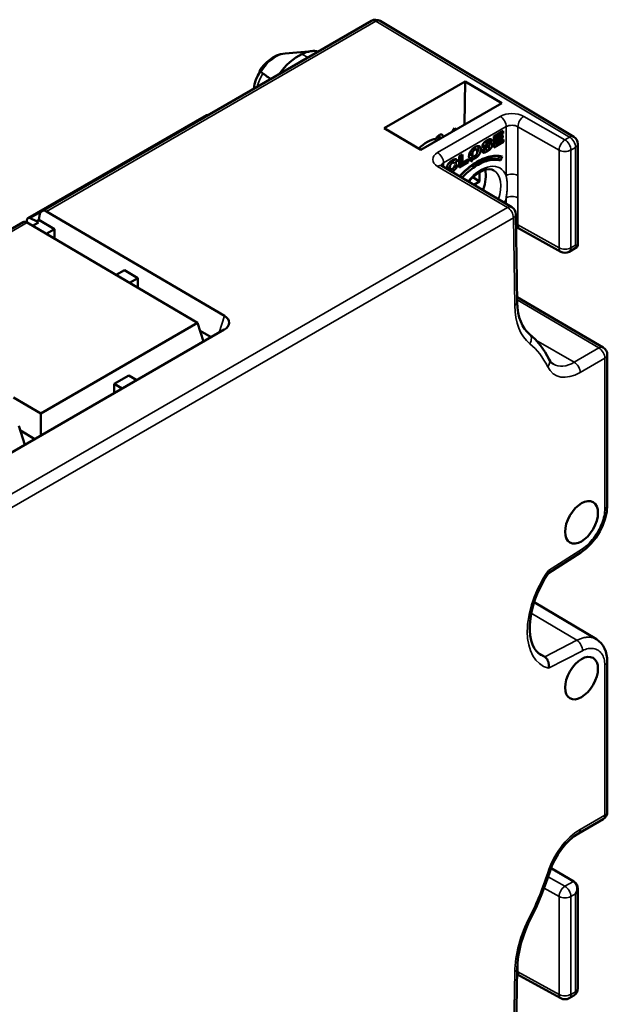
# Model space of a CAD drawing. Header units: millimetres. Extents: x 0 to 420, y 0 to 297.
# Tile 4 of 15: x 100 to 135, y 107 to 166. Entities that reach past the tile are written whole.
import ezdxf

# ---------------------------------------------------------------- set-up
doc = ezdxf.new("R2010")
doc.units = ezdxf.units.MM
doc.layers.add('Visibile (ISO)', color=7, linetype='Continuous', lineweight=50)
doc.layers.add('Visibile sottile (ISO)', color=7, linetype='Continuous', lineweight=35)

msp = doc.modelspace()

# ---------------------------------------------------------------- linework, layer by layer
at = {"layer": 'Visibile (ISO)'}
for p, q in [((101.73, 154.467), (121.403, 165.825)), ((133.475, 158.909), (121.91, 165.822)), ((116.241, 163.878), (117.875, 164.024)), ((126.985, 162.208), (122.154, 159.418)), ((126.985, 162.208), (126.947, 159.632)), ((129.177, 160.92), (126.985, 162.208)), ((129.177, 160.92), (124.346, 158.131)), ((111.403, 160.114), (100.894, 154.047)), ((122.154, 159.418), (124.346, 158.131)), ((126.348, 159.416), (126.236, 159.222)), ((129.263, 159.251), (128.701, 158.926)), ((129.263, 159.099), (129.263, 159.251)), ((125.302, 158.682), (125.15, 158.772)), ((125.304, 158.875), (125.472, 158.78)), ((125.552, 158.827), (125.357, 158.939)), ((128.222, 158.653), (128.34, 158.585)), ((128.223, 158.443), (128.577, 158.667)), ((128.435, 158.749), (128.255, 158.634)), ((128.435, 158.749), (128.577, 158.667)), ((128.701, 158.926), (128.701, 158.273)), ((128.766, 158.964), (128.766, 158.88)), ((128.766, 158.88), (128.908, 158.799)), ((128.884, 158.812), (128.766, 158.745)), ((128.766, 158.745), (128.908, 158.663)), ((128.766, 158.745), (128.766, 158.625)), ((128.777, 158.97), (128.908, 158.894)), ((128.908, 158.894), (129.263, 159.099)), ((129.238, 158.989), (128.908, 158.799)), ((128.908, 158.799), (128.908, 158.894)), ((128.908, 158.663), (129.238, 158.854)), ((129.271, 158.753), (128.908, 158.544)), ((128.908, 158.544), (128.908, 158.663)), ((129.12, 158.921), (129.238, 158.854)), ((129.132, 159.175), (129.263, 159.099)), ((129.14, 158.678), (129.271, 158.602)), ((129.238, 158.854), (129.238, 158.989)), ((129.271, 158.602), (129.271, 158.753)), ((127.445, 158.195), (127.563, 158.126)), ((127.529, 158.227), (127.671, 158.146)), ((127.532, 158.226), (127.673, 158.144)), ((128.197, 158.213), (127.991, 158.082)), ((128.036, 158.28), (128.074, 158.258)), ((128.128, 158.374), (128.27, 158.293)), ((128.161, 158.19), (128.226, 158.153)), ((128.181, 158.622), (128.274, 158.568)), ((128.223, 158.155), (128.223, 158.155)), ((128.233, 158.397), (128.374, 158.316)), ((128.238, 158.395), (128.379, 158.313)), ((128.242, 158.392), (128.242, 158.392)), ((128.297, 158.579), (128.371, 158.536)), ((128.364, 158.215), (128.465, 158.156)), ((128.544, 158.528), (128.575, 158.51)), ((128.701, 158.273), (129.271, 158.602)), ((128.897, 158.55), (128.701, 158.436)), ((128.766, 158.625), (128.908, 158.544)), ((133.719, 158.48), (133.719, 152.546)), ((126.145, 157.453), (126.282, 157.374)), ((126.206, 157.418), (126.388, 157.561)), ((126.529, 157.479), (126.347, 157.336)), ((126.388, 157.561), (126.529, 157.479)), ((126.834, 157.849), (126.628, 157.729)), ((126.628, 157.729), (126.628, 157.076)), ((126.693, 157.767), (126.693, 157.436)), ((126.834, 157.355), (126.834, 157.849)), ((127.165, 157.545), (126.834, 157.355)), ((127.027, 157.466), (127.165, 157.386)), ((127.165, 157.386), (127.165, 157.545)), ((127.316, 157.824), (127.458, 157.743)), ((129.034, 157.758), (128.952, 157.57)), ((128.952, 157.57), (129.094, 157.488)), ((129.094, 157.488), (129.197, 157.728)), ((129.768, 154.713), (125.595, 157.164)), ((125.976, 157.047), (126.117, 156.965)), ((126.282, 157.374), (126.347, 157.336)), ((126.356, 157.19), (126.537, 157.241)), ((126.628, 157.076), (127.165, 157.386)), ((126.831, 157.357), (126.628, 157.24)), ((126.693, 157.436), (126.834, 157.355)), ((127.453, 156.493), (127.844, 156.229)), ((127.844, 156.784), (127.844, 156.229)), ((127.513, 156.038), (127.844, 156.229)), ((101.026, 154.042), (101.398, 153.865)), ((101.546, 153.95), (101.398, 153.865)), ((101.582, 154.213), (101.546, 153.95)), ((102.48, 153.401), (101.546, 153.95)), ((112.617, 148.216), (102.002, 154.451)), ((130.095, 149.044), (130.015, 154.29)), ((91.213, 148.395), (100.61, 153.82)), ((100.832, 153.91), (100.832, 153.79)), ((109.671, 148.598), (100.844, 153.783)), ((101.523, 153.791), (101.174, 153.589)), ((101.523, 153.791), (101.398, 153.865)), ((102.48, 153.401), (101.983, 153.114)), ((102.48, 153.401), (102.481, 152.822)), ((132.698, 152.044), (130.239, 153.415)), ((133.654, 152.315), (133.191, 152.047)), ((133.572, 152.437), (133.645, 152.395)), ((106.152, 150.665), (106.649, 150.952)), ((107.458, 150.476), (106.649, 150.952)), ((107.458, 150.476), (106.961, 150.189)), ((107.458, 150.476), (107.459, 149.897)), ((130.09, 149.343), (135.225, 146.327)), ((109.671, 148.598), (111.023, 147.806)), ((111.023, 147.806), (101.659, 142.399)), ((111.023, 147.806), (111.366, 146.682)), ((112.616, 147.404), (92.062, 135.537)), ((111.169, 147.329), (111.822, 146.945)), ((135.471, 136.932), (135.471, 145.896)), ((106.036, 144.157), (106.917, 144.666)), ((107.392, 144.387), (106.917, 144.666)), ((106.036, 144.157), (106.51, 143.879)), ((106.036, 144.157), (106.036, 143.605)), ((100.041, 143.353), (101.659, 142.399)), ((101.659, 142.399), (101.659, 141.078)), ((100.362, 141.651), (100.705, 140.527)), ((101.302, 140.872), (100.446, 141.376)), ((133.9, 134.106), (131.957, 132.866)), ((134.826, 128.926), (131.111, 131.144)), ((134.826, 128.926), (134.827, 128.925)), ((131.332, 128.109), (131.735, 127.871)), ((135.471, 118.625), (135.471, 127.589)), ((133.751, 117.343), (135.221, 118.192)), ((132.111, 115.26), (133.471, 114.466)), ((133.446, 114.478), (133.447, 114.477)), ((133.719, 108.099), (133.719, 114.034)), ((130.095, 109.268), (130.015, 103.93)), ((130.242, 108.847), (132.701, 107.501)), ((133.191, 107.506), (133.469, 107.666))]:
    msp.add_line(p, q, dxfattribs=at)
at = {"layer": 'Visibile (ISO)', "flags": 128}
for points in [[(114.711, 162.842), (114.841, 163.026), (114.987, 163.2), (115.147, 163.36), (115.324, 163.507), (115.519, 163.637), (115.734, 163.747), (115.974, 163.831), (116.241, 163.878)], [(114.371, 161.765), (114.415, 162.038), (114.494, 162.305), (114.606, 162.563), (114.747, 162.808)], [(114.794, 162.773), (114.787, 162.778), (114.78, 162.783), (114.774, 162.788), (114.768, 162.792), (114.762, 162.797), (114.756, 162.801), (114.751, 162.805), (114.746, 162.809), (114.742, 162.812), (114.738, 162.815), (114.734, 162.819), (114.73, 162.822), (114.727, 162.824), (114.724, 162.827), (114.721, 162.829), (114.719, 162.832), (114.717, 162.834), (114.715, 162.835), (114.714, 162.837), (114.712, 162.838), (114.712, 162.84), (114.711, 162.841), (114.711, 162.841), (114.711, 162.842)], [(111.403, 160.114), (111.56, 160.189), (111.734, 160.243)], [(125.69, 158.907), (125.685, 158.931), (125.678, 158.953), (125.669, 158.973), (125.657, 158.99), (125.644, 159.005), (125.628, 159.017), (125.612, 159.026), (125.593, 159.033), (125.573, 159.037), (125.553, 159.039), (125.531, 159.037), (125.508, 159.033), (125.485, 159.026), (125.462, 159.016), (125.438, 159.003), (125.414, 158.988), (125.391, 158.97), (125.368, 158.95), (125.346, 158.927), (125.324, 158.903), (125.304, 158.876), (125.286, 158.849), (125.268, 158.821), (125.251, 158.792)], [(128.3, 158.703), (128.283, 158.693), (128.267, 158.683), (128.251, 158.672), (128.235, 158.662), (128.221, 158.652), (128.207, 158.642), (128.193, 158.632), (128.18, 158.622), (128.168, 158.612), (128.157, 158.602), (128.146, 158.592), (128.135, 158.582), (128.125, 158.572), (128.116, 158.562), (128.107, 158.551), (128.099, 158.541), (128.091, 158.531), (128.083, 158.521), (128.076, 158.511), (128.069, 158.501), (128.062, 158.491), (128.056, 158.481), (128.051, 158.47), (128.045, 158.46)], [(128.577, 158.667), (128.575, 158.682), (128.571, 158.696), (128.567, 158.708), (128.563, 158.72), (128.557, 158.73), (128.551, 158.739), (128.544, 158.747), (128.536, 158.754), (128.528, 158.759), (128.518, 158.764), (128.508, 158.767), (128.498, 158.769), (128.486, 158.77), (128.473, 158.769), (128.46, 158.768), (128.446, 158.765), (128.43, 158.761), (128.414, 158.756), (128.398, 158.75), (128.38, 158.743), (128.361, 158.735), (128.342, 158.725), (128.321, 158.715), (128.3, 158.703)], [(128.433, 158.762), (128.433, 158.762), (128.434, 158.761), (128.434, 158.76), (128.434, 158.76), (128.434, 158.759), (128.434, 158.759), (128.434, 158.758), (128.434, 158.758), (128.434, 158.757), (128.434, 158.757), (128.434, 158.756), (128.435, 158.755), (128.435, 158.755), (128.435, 158.754), (128.435, 158.754), (128.435, 158.753), (128.435, 158.753), (128.435, 158.752), (128.435, 158.751), (128.435, 158.751), (128.435, 158.75), (128.435, 158.75), (128.435, 158.749), (128.435, 158.749)], [(127.564, 158.278), (127.527, 158.256), (127.493, 158.232), (127.46, 158.207), (127.429, 158.182), (127.4, 158.155), (127.373, 158.126), (127.348, 158.097), (127.324, 158.066), (127.303, 158.034), (127.284, 158.002), (127.267, 157.969), (127.252, 157.935), (127.24, 157.902), (127.23, 157.868), (127.223, 157.833), (127.218, 157.798), (127.215, 157.763), (127.215, 157.727), (127.217, 157.694), (127.221, 157.665), (127.228, 157.638), (127.236, 157.615), (127.248, 157.595), (127.261, 157.579)], [(127.261, 157.579), (127.294, 157.553), (127.333, 157.539), (127.377, 157.538), (127.428, 157.548), (127.487, 157.57), (127.554, 157.603), (127.625, 157.646), (127.688, 157.693), (127.743, 157.744), (127.791, 157.798), (127.831, 157.854), (127.864, 157.914), (127.889, 157.976), (127.906, 158.041), (127.915, 158.111), (127.915, 158.182), (127.906, 158.243), (127.886, 158.29), (127.856, 158.324), (127.816, 158.344), (127.766, 158.35), (127.708, 158.341), (127.64, 158.317), (127.564, 158.278)], [(127.46, 158.023), (127.463, 158.028), (127.467, 158.034), (127.47, 158.039), (127.474, 158.044), (127.477, 158.049), (127.481, 158.054), (127.485, 158.059), (127.489, 158.063), (127.493, 158.068), (127.497, 158.073), (127.501, 158.077), (127.505, 158.081), (127.51, 158.086), (127.514, 158.09), (127.519, 158.094), (127.523, 158.098), (127.528, 158.102), (127.533, 158.106), (127.538, 158.109), (127.543, 158.113), (127.548, 158.116), (127.553, 158.12), (127.558, 158.123), (127.563, 158.126)], [(127.529, 158.227), (127.528, 158.228), (127.527, 158.229), (127.525, 158.229), (127.524, 158.23), (127.523, 158.23), (127.521, 158.23), (127.52, 158.231), (127.519, 158.231), (127.517, 158.232), (127.516, 158.232), (127.514, 158.232), (127.513, 158.233), (127.512, 158.233), (127.51, 158.233), (127.509, 158.233), (127.507, 158.233), (127.506, 158.233), (127.504, 158.234), (127.503, 158.234), (127.501, 158.234), (127.5, 158.234), (127.498, 158.234), (127.496, 158.234), (127.495, 158.234)], [(127.532, 158.226), (127.532, 158.226), (127.531, 158.226), (127.531, 158.226), (127.531, 158.226), (127.531, 158.226), (127.531, 158.226), (127.531, 158.226), (127.531, 158.227), (127.531, 158.227), (127.531, 158.227), (127.531, 158.227), (127.531, 158.227), (127.53, 158.227), (127.53, 158.227), (127.53, 158.227), (127.53, 158.227), (127.53, 158.227), (127.53, 158.227), (127.53, 158.227), (127.53, 158.227), (127.53, 158.227), (127.53, 158.227), (127.529, 158.227), (127.529, 158.227)], [(127.563, 158.126), (127.569, 158.129), (127.575, 158.132), (127.58, 158.135), (127.585, 158.137), (127.591, 158.14), (127.596, 158.142), (127.601, 158.144), (127.606, 158.146), (127.61, 158.147), (127.615, 158.148), (127.62, 158.149), (127.624, 158.15), (127.629, 158.151), (127.633, 158.152), (127.637, 158.152), (127.641, 158.152), (127.645, 158.152), (127.649, 158.152), (127.653, 158.151), (127.657, 158.15), (127.66, 158.15), (127.664, 158.148), (127.667, 158.147), (127.671, 158.146)], [(127.671, 158.146), (127.681, 158.139), (127.69, 158.129), (127.697, 158.116), (127.703, 158.1), (127.707, 158.081), (127.709, 158.06), (127.71, 158.035), (127.709, 158.01), (127.708, 157.986), (127.705, 157.964), (127.702, 157.943), (127.697, 157.923), (127.691, 157.904), (127.684, 157.887), (127.676, 157.871), (127.667, 157.856), (127.658, 157.841), (127.647, 157.828), (127.635, 157.815), (127.623, 157.803), (127.61, 157.791), (127.596, 157.78), (127.581, 157.77), (127.565, 157.761)], [(127.756, 158.349), (127.761, 158.337), (127.765, 158.324), (127.768, 158.31), (127.77, 158.296), (127.772, 158.282), (127.774, 158.267), (127.775, 158.251), (127.775, 158.236), (127.775, 158.22), (127.774, 158.203), (127.773, 158.187), (127.772, 158.17), (127.77, 158.153), (127.767, 158.136), (127.764, 158.119), (127.76, 158.102), (127.756, 158.084), (127.751, 158.066), (127.745, 158.049), (127.738, 158.031), (127.731, 158.013), (127.723, 157.996), (127.714, 157.979), (127.705, 157.962)], [(127.991, 158.082), (127.992, 158.074), (127.993, 158.066), (127.994, 158.059), (127.995, 158.052), (127.997, 158.045), (127.999, 158.039), (128.001, 158.032), (128.003, 158.026), (128.006, 158.021), (128.008, 158.015), (128.011, 158.01), (128.014, 158.005), (128.017, 158), (128.021, 157.995), (128.024, 157.991), (128.028, 157.986), (128.032, 157.983), (128.036, 157.979), (128.041, 157.975), (128.045, 157.972), (128.05, 157.969), (128.055, 157.967), (128.06, 157.964), (128.066, 157.962)], [(128.222, 158.155), (128.212, 158.148), (128.202, 158.142), (128.192, 158.135), (128.182, 158.129), (128.171, 158.123), (128.161, 158.116), (128.151, 158.111), (128.143, 158.106), (128.134, 158.101), (128.125, 158.096), (128.116, 158.091), (128.107, 158.087), (128.098, 158.082), (128.089, 158.078), (128.08, 158.073), (128.071, 158.069), (128.062, 158.065), (128.052, 158.061), (128.043, 158.058), (128.034, 158.054), (128.025, 158.051), (128.016, 158.048), (128.007, 158.046), (127.997, 158.044)], [(128.045, 158.46), (128.039, 158.447), (128.034, 158.434), (128.03, 158.422), (128.026, 158.41), (128.022, 158.398), (128.02, 158.387), (128.018, 158.375), (128.016, 158.364), (128.016, 158.354), (128.016, 158.343), (128.016, 158.333), (128.017, 158.324), (128.019, 158.316), (128.021, 158.307), (128.024, 158.3), (128.028, 158.293), (128.031, 158.287), (128.036, 158.281), (128.041, 158.276), (128.046, 158.271), (128.053, 158.267), (128.059, 158.264), (128.067, 158.261), (128.074, 158.258)], [(128.128, 158.374), (128.123, 158.373), (128.119, 158.371), (128.114, 158.369), (128.109, 158.368), (128.104, 158.366), (128.1, 158.364), (128.095, 158.363), (128.09, 158.361), (128.086, 158.36), (128.081, 158.358), (128.076, 158.357), (128.071, 158.355), (128.067, 158.354), (128.062, 158.353), (128.057, 158.351), (128.053, 158.35), (128.048, 158.349), (128.043, 158.348), (128.039, 158.346), (128.034, 158.345), (128.03, 158.344), (128.025, 158.343), (128.02, 158.342), (128.016, 158.342)], [(128.066, 157.962), (128.075, 157.959), (128.085, 157.957), (128.096, 157.957), (128.107, 157.957), (128.12, 157.958), (128.134, 157.961), (128.148, 157.964), (128.163, 157.969), (128.18, 157.975), (128.197, 157.982), (128.215, 157.989), (128.234, 157.998), (128.254, 158.008), (128.275, 158.019), (128.296, 158.031), (128.319, 158.044), (128.34, 158.058), (128.361, 158.071), (128.38, 158.084), (128.399, 158.098), (128.417, 158.112), (128.434, 158.127), (128.45, 158.141), (128.465, 158.156)], [(128.074, 158.258), (128.079, 158.257), (128.085, 158.256), (128.09, 158.255), (128.096, 158.255), (128.102, 158.255), (128.109, 158.255), (128.115, 158.255), (128.122, 158.255), (128.129, 158.256), (128.137, 158.257), (128.144, 158.258), (128.152, 158.259), (128.161, 158.261), (128.169, 158.262), (128.178, 158.264), (128.187, 158.267), (128.197, 158.269), (128.206, 158.272), (128.216, 158.275), (128.226, 158.278), (128.237, 158.281), (128.247, 158.285), (128.258, 158.289), (128.27, 158.293)], [(128.233, 158.397), (128.229, 158.398), (128.225, 158.398), (128.221, 158.399), (128.217, 158.398), (128.213, 158.398), (128.208, 158.397), (128.204, 158.397), (128.2, 158.396), (128.195, 158.395), (128.191, 158.394), (128.186, 158.393), (128.182, 158.392), (128.178, 158.39), (128.173, 158.389), (128.169, 158.388), (128.164, 158.386), (128.16, 158.385), (128.155, 158.384), (128.151, 158.382), (128.146, 158.381), (128.142, 158.379), (128.137, 158.378), (128.133, 158.376), (128.128, 158.374)], [(128.308, 158.166), (128.301, 158.162), (128.294, 158.158), (128.287, 158.155), (128.28, 158.152), (128.274, 158.15), (128.268, 158.148), (128.262, 158.147), (128.256, 158.146), (128.251, 158.146), (128.245, 158.147), (128.24, 158.147), (128.235, 158.149), (128.231, 158.15), (128.226, 158.153), (128.222, 158.155), (128.218, 158.159), (128.214, 158.163), (128.211, 158.167), (128.208, 158.173), (128.205, 158.18), (128.203, 158.187), (128.201, 158.195), (128.199, 158.204), (128.197, 158.213)], [(128.293, 158.477), (128.289, 158.475), (128.284, 158.473), (128.28, 158.472), (128.276, 158.47), (128.272, 158.469), (128.268, 158.468), (128.264, 158.467), (128.261, 158.465), (128.257, 158.464), (128.254, 158.463), (128.251, 158.463), (128.248, 158.462), (128.245, 158.461), (128.242, 158.461), (128.24, 158.46), (128.237, 158.46), (128.235, 158.459), (128.233, 158.459), (128.23, 158.459), (128.229, 158.459), (128.227, 158.459), (128.225, 158.459), (128.223, 158.459), (128.222, 158.46)], [(128.238, 158.395), (128.238, 158.395), (128.237, 158.395), (128.237, 158.395), (128.237, 158.395), (128.237, 158.395), (128.237, 158.395), (128.236, 158.396), (128.236, 158.396), (128.236, 158.396), (128.236, 158.396), (128.236, 158.396), (128.235, 158.396), (128.235, 158.396), (128.235, 158.396), (128.235, 158.396), (128.235, 158.396), (128.234, 158.397), (128.234, 158.397), (128.234, 158.397), (128.234, 158.397), (128.234, 158.397), (128.233, 158.397), (128.233, 158.397), (128.233, 158.397)], [(128.27, 158.293), (128.276, 158.295), (128.283, 158.297), (128.289, 158.3), (128.296, 158.302), (128.302, 158.304), (128.307, 158.305), (128.313, 158.307), (128.318, 158.308), (128.323, 158.31), (128.328, 158.311), (128.333, 158.312), (128.338, 158.313), (128.342, 158.314), (128.346, 158.315), (128.35, 158.316), (128.353, 158.316), (128.357, 158.316), (128.36, 158.317), (128.363, 158.317), (128.366, 158.317), (128.368, 158.317), (128.37, 158.316), (128.372, 158.316), (128.374, 158.316)], [(128.575, 158.51), (128.57, 158.514), (128.565, 158.518), (128.559, 158.521), (128.553, 158.524), (128.547, 158.527), (128.54, 158.529), (128.533, 158.531), (128.525, 158.532), (128.517, 158.532), (128.508, 158.533), (128.499, 158.533), (128.489, 158.532), (128.479, 158.531), (128.468, 158.529), (128.455, 158.527), (128.441, 158.523), (128.427, 158.52), (128.411, 158.515), (128.394, 158.511), (128.376, 158.505), (128.357, 158.499), (128.337, 158.492), (128.315, 158.485), (128.293, 158.477)], [(128.303, 158.606), (128.309, 158.607), (128.315, 158.609), (128.321, 158.61), (128.327, 158.611), (128.334, 158.612), (128.34, 158.613), (128.345, 158.613), (128.351, 158.614), (128.357, 158.614), (128.363, 158.614), (128.369, 158.614), (128.375, 158.614), (128.38, 158.614), (128.386, 158.613), (128.391, 158.612), (128.396, 158.611), (128.402, 158.61), (128.407, 158.608), (128.412, 158.606), (128.416, 158.604), (128.421, 158.601), (128.425, 158.598), (128.43, 158.595), (128.434, 158.592)], [(128.374, 158.316), (128.378, 158.314), (128.381, 158.312), (128.384, 158.31), (128.387, 158.307), (128.389, 158.305), (128.391, 158.302), (128.392, 158.298), (128.394, 158.295), (128.395, 158.291), (128.395, 158.287), (128.395, 158.283), (128.395, 158.279), (128.395, 158.275), (128.394, 158.27), (128.393, 158.266), (128.392, 158.261), (128.391, 158.257), (128.389, 158.252), (128.387, 158.247), (128.385, 158.242), (128.382, 158.237), (128.379, 158.232), (128.376, 158.227), (128.373, 158.222)], [(128.46, 158.527), (128.46, 158.519), (128.46, 158.511), (128.46, 158.502), (128.46, 158.493), (128.459, 158.484), (128.458, 158.475), (128.456, 158.466), (128.454, 158.457), (128.452, 158.447), (128.449, 158.438), (128.446, 158.428), (128.443, 158.419), (128.439, 158.409), (128.436, 158.399), (128.432, 158.39), (128.427, 158.381), (128.423, 158.371), (128.418, 158.362), (128.413, 158.353), (128.408, 158.344), (128.402, 158.335), (128.397, 158.326), (128.391, 158.317), (128.385, 158.309)], [(128.465, 158.156), (128.48, 158.171), (128.494, 158.186), (128.507, 158.202), (128.52, 158.218), (128.531, 158.234), (128.542, 158.25), (128.552, 158.267), (128.561, 158.284), (128.57, 158.301), (128.577, 158.318), (128.584, 158.335), (128.589, 158.351), (128.594, 158.368), (128.597, 158.384), (128.6, 158.399), (128.601, 158.415), (128.602, 158.43), (128.601, 158.444), (128.6, 158.458), (128.597, 158.47), (128.593, 158.482), (128.588, 158.492), (128.582, 158.502), (128.575, 158.51)], [(125.966, 157.269), (125.973, 157.28), (125.981, 157.291), (125.989, 157.302), (125.998, 157.313), (126.006, 157.324), (126.015, 157.335), (126.024, 157.345), (126.034, 157.356), (126.043, 157.366), (126.053, 157.376), (126.063, 157.386), (126.074, 157.395), (126.085, 157.405), (126.096, 157.415), (126.107, 157.424), (126.118, 157.433), (126.13, 157.442), (126.142, 157.451), (126.154, 157.46), (126.166, 157.468), (126.179, 157.477), (126.192, 157.485), (126.205, 157.493), (126.219, 157.501)], [(126.219, 157.501), (126.24, 157.513), (126.26, 157.524), (126.28, 157.533), (126.299, 157.541), (126.317, 157.549), (126.334, 157.555), (126.35, 157.56), (126.366, 157.564), (126.381, 157.566), (126.395, 157.568), (126.408, 157.568), (126.421, 157.568), (126.433, 157.566), (126.444, 157.563), (126.455, 157.559), (126.465, 157.554), (126.475, 157.549), (126.484, 157.542), (126.493, 157.534), (126.501, 157.525), (126.509, 157.515), (126.516, 157.504), (126.523, 157.492), (126.529, 157.479)], [(126.388, 157.561), (126.388, 157.561), (126.387, 157.561), (126.387, 157.561), (126.387, 157.562), (126.387, 157.562), (126.387, 157.562), (126.387, 157.563), (126.387, 157.563), (126.387, 157.563), (126.386, 157.563), (126.386, 157.564), (126.386, 157.564), (126.386, 157.564), (126.386, 157.564), (126.386, 157.565), (126.386, 157.565), (126.386, 157.565), (126.386, 157.565), (126.385, 157.566), (126.385, 157.566), (126.385, 157.566), (126.385, 157.566), (126.385, 157.567), (126.385, 157.567)], [(129.197, 157.728), (129.102, 157.748), (129.003, 157.761), (128.903, 157.768), (128.8, 157.768), (128.696, 157.761), (128.59, 157.747), (128.483, 157.728), (128.374, 157.702), (128.265, 157.67), (128.155, 157.632), (128.044, 157.588), (127.934, 157.539), (127.823, 157.484), (127.712, 157.423), (127.601, 157.357), (127.491, 157.286), (127.382, 157.21), (127.274, 157.128), (127.166, 157.042), (127.061, 156.951), (126.957, 156.855), (126.854, 156.755), (126.754, 156.65), (126.656, 156.541)], [(128.952, 157.57), (128.87, 157.59), (128.786, 157.605), (128.699, 157.613), (128.61, 157.616), (128.519, 157.613), (128.426, 157.604), (128.332, 157.59), (128.236, 157.57), (128.14, 157.545), (128.042, 157.514), (127.942, 157.477), (127.842, 157.435), (127.741, 157.388), (127.64, 157.335), (127.539, 157.278), (127.438, 157.215), (127.338, 157.147), (127.237, 157.074), (127.138, 156.996), (127.039, 156.913), (126.942, 156.826), (126.847, 156.735), (126.753, 156.639), (126.661, 156.538)], [(126.802, 156.455), (126.891, 156.553), (126.982, 156.647), (127.075, 156.736), (127.169, 156.822), (127.265, 156.903), (127.362, 156.98), (127.46, 157.052), (127.559, 157.12), (127.659, 157.183), (127.759, 157.241), (127.859, 157.295), (127.959, 157.343), (128.059, 157.386), (128.159, 157.424), (128.258, 157.457), (128.357, 157.484), (128.454, 157.505), (128.551, 157.521), (128.646, 157.53), (128.739, 157.534), (128.831, 157.532), (128.921, 157.524), (129.008, 157.509), (129.094, 157.488)], [(127.495, 157.735), (127.484, 157.728), (127.473, 157.72), (127.462, 157.713), (127.451, 157.706), (127.44, 157.699), (127.429, 157.693), (127.418, 157.687), (127.407, 157.681), (127.396, 157.675), (127.385, 157.669), (127.374, 157.664), (127.363, 157.659), (127.352, 157.654), (127.341, 157.649), (127.33, 157.645), (127.319, 157.64), (127.308, 157.636), (127.298, 157.633), (127.287, 157.629), (127.276, 157.626), (127.266, 157.624), (127.255, 157.622), (127.245, 157.62), (127.235, 157.619)], [(127.284, 158.002), (127.283, 157.993), (127.281, 157.984), (127.281, 157.975), (127.28, 157.966), (127.28, 157.957), (127.279, 157.948), (127.279, 157.94), (127.279, 157.931), (127.28, 157.923), (127.28, 157.914), (127.281, 157.906), (127.282, 157.898), (127.283, 157.89), (127.284, 157.882), (127.286, 157.875), (127.288, 157.868), (127.29, 157.861), (127.293, 157.854), (127.296, 157.848), (127.299, 157.842), (127.303, 157.837), (127.307, 157.832), (127.311, 157.828), (127.316, 157.824)], [(127.565, 157.761), (127.55, 157.752), (127.534, 157.745), (127.52, 157.74), (127.507, 157.737), (127.494, 157.735), (127.482, 157.735), (127.471, 157.737), (127.461, 157.741), (127.452, 157.747), (127.444, 157.755), (127.437, 157.766), (127.431, 157.779), (127.427, 157.795), (127.424, 157.813), (127.422, 157.834), (127.421, 157.857), (127.421, 157.881), (127.423, 157.904), (127.426, 157.927), (127.43, 157.948), (127.436, 157.968), (127.443, 157.988), (127.451, 158.006), (127.46, 158.023)], [(125.536, 157.21), (125.549, 157.197), (125.595, 157.164)], [(125.877, 156.998), (125.878, 157.01), (125.879, 157.022), (125.88, 157.034), (125.882, 157.046), (125.883, 157.058), (125.886, 157.069), (125.888, 157.081), (125.89, 157.092), (125.893, 157.104), (125.896, 157.115), (125.899, 157.127), (125.903, 157.138), (125.907, 157.149), (125.911, 157.16), (125.915, 157.171), (125.92, 157.182), (125.925, 157.193), (125.93, 157.204), (125.935, 157.215), (125.941, 157.226), (125.947, 157.237), (125.953, 157.247), (125.959, 157.258), (125.966, 157.269)], [(125.977, 157.046), (125.971, 157.05), (125.967, 157.054), (125.962, 157.059), (125.959, 157.065), (125.956, 157.072), (125.953, 157.079), (125.951, 157.086), (125.949, 157.094), (125.947, 157.102), (125.946, 157.11), (125.944, 157.118), (125.944, 157.126), (125.943, 157.135), (125.942, 157.144), (125.942, 157.153), (125.942, 157.162), (125.942, 157.171), (125.942, 157.18), (125.942, 157.189), (125.942, 157.198), (125.943, 157.207), (125.944, 157.217), (125.945, 157.227), (125.946, 157.236)], [(126.048, 156.898), (126.053, 156.9), (126.057, 156.903), (126.062, 156.905), (126.066, 156.908), (126.071, 156.91), (126.076, 156.913), (126.08, 156.915), (126.085, 156.918), (126.09, 156.921), (126.094, 156.923), (126.098, 156.925), (126.102, 156.928), (126.106, 156.93), (126.109, 156.932), (126.113, 156.935), (126.117, 156.937), (126.121, 156.939), (126.125, 156.942), (126.129, 156.944), (126.133, 156.947), (126.137, 156.95), (126.141, 156.952), (126.145, 156.955), (126.149, 156.958)], [(126.224, 157.353), (126.208, 157.343), (126.193, 157.332), (126.178, 157.32), (126.165, 157.307), (126.152, 157.294), (126.141, 157.279), (126.13, 157.264), (126.12, 157.248), (126.111, 157.231), (126.103, 157.212), (126.096, 157.193), (126.091, 157.172), (126.087, 157.151), (126.085, 157.128), (126.083, 157.103), (126.083, 157.078), (126.084, 157.056), (126.086, 157.035), (126.089, 157.017), (126.093, 157.002), (126.098, 156.989), (126.104, 156.978), (126.11, 156.97), (126.118, 156.965)], [(126.118, 156.965), (126.121, 156.963), (126.124, 156.962), (126.127, 156.96), (126.131, 156.959), (126.134, 156.959), (126.138, 156.958), (126.141, 156.958), (126.145, 156.958), (126.149, 156.958), (126.152, 156.958), (126.156, 156.958), (126.16, 156.959), (126.165, 156.96), (126.169, 156.961), (126.173, 156.962), (126.178, 156.963), (126.182, 156.965), (126.187, 156.967), (126.191, 156.969), (126.196, 156.971), (126.201, 156.974), (126.206, 156.976), (126.211, 156.979), (126.217, 156.982)], [(126.479, 157.082), (126.471, 157.069), (126.463, 157.055), (126.455, 157.042), (126.446, 157.03), (126.437, 157.017), (126.428, 157.005), (126.419, 156.993), (126.409, 156.981), (126.398, 156.969), (126.388, 156.958), (126.377, 156.947), (126.366, 156.936), (126.354, 156.925), (126.341, 156.915), (126.328, 156.904), (126.315, 156.894), (126.301, 156.883), (126.286, 156.873), (126.27, 156.863), (126.255, 156.853), (126.238, 156.843), (126.221, 156.833), (126.205, 156.824), (126.189, 156.816)], [(126.217, 156.982), (126.222, 156.985), (126.227, 156.988), (126.232, 156.991), (126.236, 156.994), (126.241, 156.997), (126.246, 157.001), (126.25, 157.004), (126.254, 157.007), (126.259, 157.011), (126.263, 157.014), (126.267, 157.018), (126.271, 157.021), (126.275, 157.025), (126.278, 157.028), (126.282, 157.032), (126.286, 157.036), (126.289, 157.04), (126.292, 157.044), (126.295, 157.048), (126.298, 157.052), (126.301, 157.056), (126.304, 157.06), (126.307, 157.064), (126.31, 157.068)], [(126.31, 157.068), (126.312, 157.072), (126.315, 157.077), (126.317, 157.081), (126.32, 157.085), (126.322, 157.09), (126.324, 157.095), (126.327, 157.099), (126.329, 157.104), (126.331, 157.109), (126.333, 157.114), (126.335, 157.119), (126.337, 157.124), (126.339, 157.129), (126.341, 157.134), (126.342, 157.139), (126.344, 157.145), (126.346, 157.15), (126.347, 157.155), (126.349, 157.161), (126.35, 157.167), (126.352, 157.172), (126.353, 157.178), (126.354, 157.184), (126.356, 157.19)], [(126.537, 157.241), (126.536, 157.234), (126.534, 157.227), (126.532, 157.22), (126.53, 157.213), (126.529, 157.206), (126.527, 157.199), (126.525, 157.192), (126.523, 157.185), (126.52, 157.178), (126.518, 157.171), (126.516, 157.165), (126.514, 157.158), (126.511, 157.152), (126.509, 157.145), (126.506, 157.138), (126.503, 157.132), (126.5, 157.126), (126.498, 157.119), (126.495, 157.113), (126.492, 157.107), (126.489, 157.101), (126.486, 157.094), (126.482, 157.088), (126.479, 157.082)], [(127.194, 156.225), (127.409, 156.452), (127.631, 156.641), (127.854, 156.79), (128.068, 156.894), (128.265, 156.953), (128.438, 156.971), (128.582, 156.952), (128.702, 156.903)], [(130.239, 153.415), (130.148, 153.455), (130.027, 153.489)], [(133.654, 152.315), (133.658, 152.317), (133.661, 152.319), (133.663, 152.322), (133.666, 152.324), (133.668, 152.327), (133.67, 152.33), (133.672, 152.333), (133.673, 152.336), (133.674, 152.34), (133.674, 152.343), (133.675, 152.347), (133.675, 152.351), (133.674, 152.355), (133.673, 152.358), (133.672, 152.362), (133.671, 152.366), (133.669, 152.37), (133.667, 152.374), (133.664, 152.378), (133.661, 152.381), (133.658, 152.385), (133.654, 152.388), (133.65, 152.392), (133.645, 152.395)], [(130.808, 147.15), (130.66, 147.289), (130.526, 147.455), (130.406, 147.65), (130.303, 147.875), (130.218, 148.129), (130.154, 148.409), (130.112, 148.715), (130.095, 149.044)], [(130.808, 147.15), (131.162, 146.827), (131.481, 146.459), (131.764, 146.052), (132.008, 145.608)], [(132.251, 145.331), (132.121, 145.437), (132.062, 145.513), (132.008, 145.608)], [(135.471, 136.932), (135.44, 136.54), (135.351, 136.138), (135.207, 135.735), (135.016, 135.344), (134.783, 134.974), (134.515, 134.637), (134.218, 134.344), (133.9, 134.106)], [(131.506, 127.978), (131.358, 128.085), (131.224, 128.224), (131.106, 128.397), (131.005, 128.608), (130.925, 128.856), (130.869, 129.139), (130.842, 129.453), (130.845, 129.794), (130.88, 130.157), (130.946, 130.537), (131.045, 130.928), (131.174, 131.326), (131.332, 131.725), (131.518, 132.12), (131.73, 132.505), (131.964, 132.877)], [(131.964, 132.877), (131.967, 132.881), (131.969, 132.885), (131.971, 132.889), (131.972, 132.894), (131.974, 132.899), (131.975, 132.904), (131.976, 132.909), (131.977, 132.915), (131.977, 132.92), (131.977, 132.926), (131.977, 132.932), (131.977, 132.939), (131.977, 132.945), (131.976, 132.952), (131.975, 132.959), (131.974, 132.966), (131.972, 132.973), (131.971, 132.981), (131.969, 132.988), (131.966, 132.996), (131.964, 133.004), (131.961, 133.012), (131.958, 133.02), (131.955, 133.029)], [(134.818, 128.92), (134.97, 128.812), (135.104, 128.681), (135.218, 128.532), (135.311, 128.366), (135.382, 128.186), (135.432, 127.996), (135.462, 127.796), (135.471, 127.589)], [(131.735, 127.871), (131.758, 127.856), (131.78, 127.839), (131.802, 127.82), (131.822, 127.799), (131.842, 127.777), (131.861, 127.753), (131.878, 127.727), (131.894, 127.7), (131.909, 127.672), (131.922, 127.643), (131.934, 127.612), (131.945, 127.581), (131.954, 127.549), (131.962, 127.517), (131.968, 127.485), (131.973, 127.452), (131.976, 127.418), (131.977, 127.385), (131.977, 127.352), (131.976, 127.319), (131.973, 127.287), (131.969, 127.255), (131.963, 127.223), (131.955, 127.193)], [(132.036, 115.043), (132.165, 115.396), (132.327, 115.748), (132.521, 116.088), (132.741, 116.408), (132.981, 116.7), (133.235, 116.957), (133.494, 117.173), (133.751, 117.343)], [(132.11, 115.257), (132.165, 115.225), (132.221, 115.192), (132.277, 115.16), (132.332, 115.127), (132.388, 115.095), (132.444, 115.062), (132.499, 115.03), (132.555, 114.997), (132.611, 114.965), (132.666, 114.933), (132.722, 114.9), (132.778, 114.868), (132.833, 114.835), (132.889, 114.803), (132.945, 114.77), (133, 114.738), (133.056, 114.705), (133.112, 114.673), (133.167, 114.64), (133.223, 114.608), (133.279, 114.575), (133.334, 114.543), (133.39, 114.51), (133.446, 114.478)], [(132.036, 115.043), (131.809, 114.366), (131.549, 113.692), (131.258, 113.022), (130.939, 112.361)], [(133.447, 114.477), (133.468, 114.464), (133.488, 114.45), (133.507, 114.433), (133.526, 114.416), (133.544, 114.396), (133.561, 114.376), (133.577, 114.354), (133.593, 114.331), (133.607, 114.307), (133.62, 114.282), (133.631, 114.256), (133.642, 114.229), (133.651, 114.202), (133.659, 114.173), (133.665, 114.145), (133.67, 114.116), (133.673, 114.087), (133.674, 114.057), (133.674, 114.027), (133.672, 113.998), (133.669, 113.969), (133.663, 113.94), (133.655, 113.911), (133.645, 113.883)], [(130.095, 109.268), (130.113, 109.624), (130.156, 109.995), (130.225, 110.378), (130.32, 110.77), (130.44, 111.168), (130.583, 111.567), (130.75, 111.966), (130.939, 112.361)], [(130.242, 108.847), (130.176, 108.878), (130.089, 108.906)]]:
    msp.add_lwpolyline(points, dxfattribs=at)
at = {"layer": 'Visibile (ISO)'}
for centre, start, end in [((121.653, 165.392), 59.13402, 120), ((133.219, 158.48), 0, 59.13402), ((129.515, 154.282), 0.87367, 59.57642), ((133.219, 152.546), 334.92938, 0), ((132.941, 152.48), 240.85856, 300), ((134.971, 145.896), 0, 59.56509), ((134.971, 118.625), 300, 0), ((133.219, 114.034), 0, 59.71149), ((133.219, 108.099), 300, 0), ((132.941, 107.939), 241.29327, 300)]:
    msp.add_arc(centre, 0.5, start, end, dxfattribs=at)
for centre, major_axis, ratio, start_param, end_param in [((117.057, 161.317), (1.485, 2.573), 0.57735, 0.183041, 0.698132), ((117.057, 161.317), (-1.485, -2.573), 0.57735, 3.839724, 4.529348), ((117.455, 161.093), (1.613, 2.532), 0.609396, 0.767961, 0.960045), ((642.542, -161.679), (-584.687, 371.773), 0.030216, 0.464584, 0.46691), ((117.449, 161.091), (244.579, -141.208), 0.010623, 1.540081, 1.540539), ((124.732, 156.886), (-1.05, -1.819), 0.57735, 3.570184, 4.27691), ((126.5, 155.865), (0.907, 1.571), 0.57735, 6.255689, 6.524176), ((126.5, 155.865), (0.907, 1.571), 0.57735, 0.796068, 0.840945), ((126.804, 155.69), (-1.05, -1.703), 0.556861, 1.918721, 2.661893), ((101.044, 153.787), (-0.15, 0.26), 0.57735, 5.585054, 7.068583), ((101.936, 154.009), (-0.169, 0.476), 0.66759, 5.611824, 7.191347), ((100.903, 153.412), (-0.306, 0.4), 0.468523, 5.428333, 6.222458), ((111.879, 147.813), (1.029, -0.006), 0.565914, 5.514842, 7.056973), ((133.219, 113.939), (-0.354, -0.612), 0.57735, 1.570796, 1.805979)]:
    msp.add_ellipse(centre, major_axis=major_axis, ratio=ratio, start_param=start_param, end_param=end_param, dxfattribs=at)
for centre in [(133.932, 135.9), (133.932, 126.604)]:
    msp.add_ellipse(centre, major_axis=(0.695, 1.204), ratio=0.57735, dxfattribs=at)
at = {"layer": 'Visibile sottile (ISO)'}
for p, q in [((121.657, 165.799), (102.002, 154.451)), ((133.222, 158.886), (121.657, 165.799)), ((117.24, 163.839), (117.624, 163.643)), ((125.345, 157.963), (129.084, 160.121)), ((130.486, 160.121), (132.944, 158.726)), ((129.434, 159.511), (125.696, 157.352)), ((129.434, 156.594), (129.434, 159.511)), ((132.594, 158.112), (130.135, 159.507)), ((130.135, 159.507), (130.135, 156.598)), ((132.944, 158.726), (133.222, 158.886)), ((127.343, 158.091), (127.46, 158.023)), ((132.594, 152.273), (132.594, 158.112)), ((133.572, 158.276), (133.295, 158.116)), ((133.295, 158.116), (133.295, 152.276)), ((133.572, 152.437), (133.572, 158.276)), ((128.037, 157.979), (128.066, 157.962)), ((129.518, 154.689), (125.345, 157.139)), ((125.696, 157.352), (125.7, 157.103)), ((126.104, 157.422), (126.224, 157.353)), ((126.348, 157.158), (126.479, 157.082)), ((129.434, 154.909), (129.434, 155.258)), ((130.135, 155.262), (130.135, 153.644)), ((78.092, 124.998), (129.518, 154.689)), ((129.868, 154.078), (78.443, 124.388)), ((101.663, 154.41), (101.026, 154.042)), ((129.948, 148.832), (129.868, 154.078)), ((100.844, 153.783), (91.484, 148.379)), ((130.135, 153.644), (132.594, 152.273)), ((133.295, 152.276), (133.572, 152.437)), ((134.971, 146.304), (130.093, 149.17)), ((112.316, 147.231), (112.617, 148.216)), ((131.209, 146.778), (133.501, 145.455)), ((133.501, 145.455), (134.971, 146.304)), ((135.325, 145.692), (133.854, 144.842)), ((135.325, 136.727), (135.325, 145.692)), ((131.955, 133.029), (133.985, 134.323)), ((133.653, 128.862), (130.936, 130.485)), ((131.735, 127.871), (133.653, 128.862)), ((134.827, 128.925), (134.827, 128.925)), ((133.985, 128.242), (131.955, 127.193)), ((135.325, 118.421), (135.325, 127.385)), ((135.325, 118.421), (133.854, 117.571)), ((132.941, 114.187), (131.94, 114.745)), ((131.699, 114.07), (132.594, 113.571)), ((133.446, 114.478), (132.941, 114.187)), ((132.594, 113.571), (132.594, 107.732)), ((133.295, 113.574), (133.572, 113.735)), ((133.295, 107.735), (133.295, 113.574)), ((133.572, 113.735), (133.572, 107.895)), ((130.135, 109.078), (130.135, 109.842)), ((129.948, 109.072), (129.868, 103.733)), ((132.594, 107.732), (130.135, 109.078)), ((133.572, 107.895), (133.295, 107.735))]:
    msp.add_line(p, q, dxfattribs=at)
at = {"layer": 'Visibile sottile (ISO)', "flags": 128}
for points in [[(129.434, 155.258), (129.445, 155.319), (129.454, 155.38), (129.462, 155.44), (129.47, 155.5), (129.476, 155.56), (129.482, 155.62), (129.486, 155.679), (129.49, 155.738), (129.493, 155.796), (129.495, 155.853), (129.497, 155.91), (129.497, 155.967), (129.497, 156.022), (129.495, 156.078), (129.493, 156.132), (129.49, 156.186), (129.486, 156.239), (129.482, 156.292), (129.476, 156.344), (129.47, 156.395), (129.462, 156.446), (129.454, 156.496), (129.445, 156.545), (129.434, 156.594)], [(130.135, 156.598), (130.135, 156.542), (130.135, 156.487), (130.134, 156.432), (130.133, 156.377), (130.131, 156.322), (130.13, 156.267), (130.129, 156.212), (130.128, 156.157), (130.127, 156.102), (130.126, 156.046), (130.125, 155.991), (130.125, 155.935), (130.125, 155.88), (130.126, 155.824), (130.127, 155.768), (130.128, 155.711), (130.129, 155.655), (130.13, 155.599), (130.131, 155.542), (130.133, 155.486), (130.134, 155.43), (130.135, 155.374), (130.135, 155.318), (130.135, 155.262)], [(133.985, 134.323), (134.074, 134.384), (134.162, 134.451), (134.248, 134.524), (134.333, 134.602), (134.416, 134.686), (134.497, 134.775), (134.575, 134.868), (134.651, 134.965), (134.724, 135.066), (134.794, 135.169), (134.861, 135.276), (134.924, 135.385), (134.983, 135.496), (135.039, 135.608), (135.09, 135.722), (135.137, 135.836), (135.179, 135.95), (135.216, 136.065), (135.248, 136.179), (135.275, 136.292), (135.297, 136.404), (135.312, 136.514), (135.322, 136.622), (135.325, 136.727)], [(133.653, 128.862), (133.708, 128.889), (133.762, 128.914), (133.817, 128.937), (133.871, 128.957), (133.925, 128.976), (133.979, 128.992), (134.032, 129.006), (134.084, 129.019), (134.137, 129.029), (134.188, 129.037), (134.239, 129.043), (134.29, 129.046), (134.339, 129.048), (134.388, 129.047), (134.436, 129.045), (134.484, 129.04), (134.53, 129.033), (134.576, 129.024), (134.62, 129.013), (134.664, 129), (134.706, 128.985), (134.747, 128.967), (134.788, 128.948), (134.826, 128.926)], [(135.325, 127.385), (135.322, 127.486), (135.312, 127.583), (135.297, 127.675), (135.275, 127.762), (135.249, 127.844), (135.216, 127.921), (135.179, 127.992), (135.137, 128.058), (135.09, 128.118), (135.039, 128.173), (134.984, 128.221), (134.925, 128.264), (134.861, 128.3), (134.795, 128.329), (134.725, 128.353), (134.652, 128.369), (134.576, 128.379), (134.498, 128.381), (134.417, 128.377), (134.334, 128.365), (134.249, 128.346), (134.162, 128.319), (134.074, 128.284), (133.985, 128.242)]]:
    msp.add_lwpolyline(points, dxfattribs=at)
at = {"layer": 'Visibile sottile (ISO)'}
for centre, major_axis, ratio, start_param, end_param in [((121.653, 165.392), (-0.25, 0.433), 0.57735, 5.48906, 6.283185), ((121.653, 165.392), (0.257, 0.429), 0.577306, 0, 0.794086), ((115.703, 162.099), (0.976, 1.691), 0.57735, 0.385449, 1.504474), ((115.715, 162.092), (-0.856, -1.482), 0.57735, 4.646069, 5.170387), ((111.553, 159.854), (-0.15, 0.26), 0.57735, 5.67289, 6.283188), ((129.791, 159.706), (-1, 0.008), 0.582366, 3.948884, 5.502227), ((129.081, 159.715), (-0.25, 0.433), 0.57735, 3.926991, 5.48906), ((130.483, 159.715), (0.247, 0.435), 0.562127, 0.781223, 2.351867), ((129.788, 159.299), (0.5, -0.008), 0.587336, 0.811887, 2.36523), ((132.941, 158.32), (0.247, 0.435), 0.562127, 0.781223, 2.351867), ((132.941, 158.32), (-0.25, 0.433), 0.57735, 3.926991, 5.48906), ((133.219, 158.48), (0.257, 0.429), 0.577306, 0, 0.794086), ((133.219, 158.48), (-0.25, 0.433), 0.57735, 3.926991, 5.48906), ((132.941, 158.32), (0.5, 0), 0.57735, 3.944444, 5.497787), ((133.219, 158.48), (0.5, 0), 0.57735, 5.497787, 6.283185), ((126.053, 157.547), (1, -0.007), 0.582278, 2.360555, 3.931351), ((125.342, 157.556), (-0.25, 0.433), 0.57735, 3.926991, 5.48906), ((125.342, 156.733), (0.253, 0.431), 0.572202, 6.283184, 7.072833), ((126.049, 157.141), (0.5, -0.015), 0.576835, 2.373309, 3.01962), ((127.914, 155.049), (1.15, 1.992), 0.57735, 5.861468, 7.563381), ((127.702, 155.171), (1, 1.732), 0.57735, 5.039879, 6.283185), ((129.788, 156.39), (0.5, 0), 0.57735, 0.802851, 2.356194), ((127.914, 155.049), (-1.15, -1.992), 0.57735, 1.85286, 1.992513), ((129.788, 155.054), (0.5, 0), 0.57735, 0.802851, 2.356194), ((129.515, 154.282), (0.253, 0.431), 0.572202, 0, 0.789648), ((129.515, 154.282), (-0.25, 0.433), 0.57735, 3.926991, 5.48906), ((129.515, 154.282), (0.5, 0.008), 0.587338, 5.488907, 6.283185), ((129.788, 153.436), (0.5, 0), 0.57735, 0.802851, 1.079418), ((130.483, 153.851), (-0.243, -0.437), 0.567186, 5.489211, 6.283185), ((132.941, 152.48), (0.5, 0), 0.57735, 3.944444, 5.497787), ((132.941, 152.48), (-0.243, -0.437), 0.567186, 5.489211, 6.283185), ((132.941, 152.48), (0.25, -0.433), 0.57735, 0, 0.785398), ((133.219, 152.546), (0.5, 0), 0.57735, 5.73297, 6.283185), ((129.595, 149.036), (0.5, 0.008), 0.587338, 5.488907, 6.283185), ((133.837, 151.156), (-2.75, -4.763), 0.57735, 5.51524, 6.191468), ((130.493, 146.762), (0.315, 0.388), 0.813065, 4.841197, 6.283185), ((125.247, 137.948), (5.15, 8.92), 0.57735, 5.912418, 6.191468), ((134.971, 145.896), (0.253, 0.431), 0.582367, 0, 0.7898), ((134.971, 145.896), (0.25, -0.433), 0.57735, 0.785398, 2.356194), ((134.971, 145.896), (0.5, 0), 0.57735, 5.497787, 6.283185), ((131.559, 145.388), (0.449, 0.22), 0.761015, 5.185918, 6.283185), ((133.854, 147.292), (-1.5, -2.598), 0.57735, 5.912418, 7.068583), ((133.501, 147.496), (-1.25, -2.165), 0.57735, 0, 0.785398), ((133.501, 145.047), (0.25, -0.433), 0.57735, 0.785398, 2.356194), ((134.971, 136.932), (0.5, 0), 0.57735, 5.497787, 6.283186), ((133.631, 134.527), (0.269, -0.422), 0.546343, 6.283185, 7.043739), ((133.854, 131.207), (-2.235, -3.871), 0.57735, 4.571405, 6.424169), ((133.631, 128.446), (0.23, -0.444), 0.606775, 0.812985, 2.375055), ((133.504, 131.409), (-1.985, -3.438), 0.57735, 6.277014, 6.386791), ((134.971, 127.589), (0.5, 0), 0.57735, 5.497787, 6.283185), ((134.971, 118.625), (0.25, -0.433), 0.57735, 0, 0.785398), ((134.971, 118.625), (0.5, 0), 0.57735, 5.497787, 6.283185), ((133.854, 115.122), (-1.5, -2.598), 0.57735, 3.926991, 5.083157), ((133.501, 117.776), (0.25, -0.433), 0.57735, 0, 0.785398), ((125.247, 114.527), (-5.15, -8.92), 0.57735, 1.662513, 1.941564), ((131.559, 115.192), (0.477, -0.149), 0.295842, 5.634166, 6.283185), ((132.941, 113.778), (0.243, 0.437), 0.567186, 0.776823, 2.347619), ((132.941, 113.778), (0.25, -0.433), 0.57735, 0.785398, 2.356194), ((133.219, 114.034), (0.252, 0.432), 0.584065, 0, 0.091639), ((133.219, 114.034), (0.5, 0), 0.57735, 5.73297, 6.283185), ((132.941, 113.778), (0.5, 0), 0.57735, 3.944444, 5.497787), ((133.837, 111.238), (-2.75, -4.763), 0.57735, 4.804106, 5.480334), ((130.493, 112.587), (0.446, -0.227), 0.074782, 5.665719, 6.283185), ((129.595, 109.276), (0.5, -0.007), 0.567186, 5.506363, 6.283185), ((129.788, 108.87), (0.5, 0.007), 0.567188, 0.794425, 0.908235), ((130.483, 109.286), (-0.24, -0.439), 0.572202, 5.484889, 6.283183), ((132.941, 107.939), (0.5, 0), 0.57735, 3.944444, 5.497787), ((132.941, 107.939), (-0.24, -0.439), 0.572202, 5.484889, 6.283185), ((132.941, 107.939), (0.25, -0.433), 0.57735, 0, 0.785398), ((133.219, 108.099), (0.25, -0.433), 0.57735, 0, 0.785398), ((133.219, 108.099), (0.5, 0), 0.57735, 5.497787, 6.283185)]:
    msp.add_ellipse(centre, major_axis=major_axis, ratio=ratio, start_param=start_param, end_param=end_param, dxfattribs=at)

doc.saveas('drawing.dxf')
